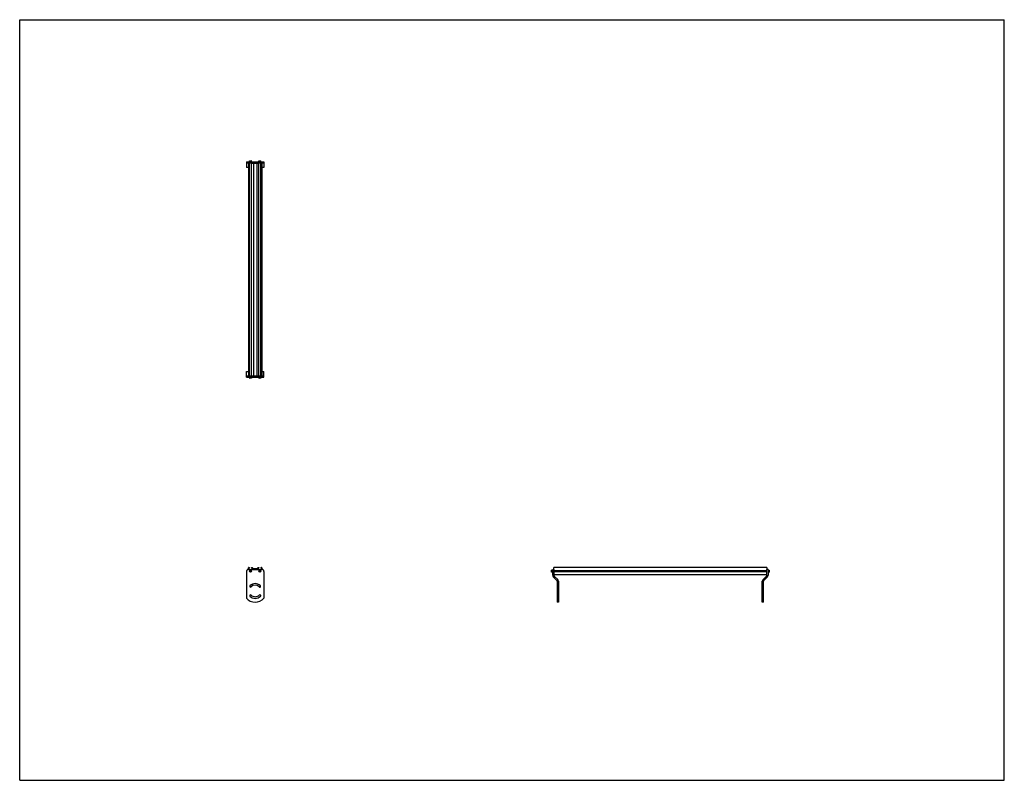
# Model space of a CAD drawing. Header units: inches. Extents: x 0 to 198, y 0 to 153.
import ezdxf

# ---------------------------------------------------------------- set-up
doc = ezdxf.new("R2010")
doc.units = ezdxf.units.IN
doc.header["$LTSCALE"] = 10.89
doc.header["$MEASUREMENT"] = 0
doc.layers.get('0').update_dxf_attribs({"linetype": 'CONTINUOUS'})
for name, color, linetype in [('300825M_BL2', 7, 'CONTINUOUS'), ('300825M_BL3', 7, 'CONTINUOUS'), ('708180P_BL0', 7, 'CONTINUOUS'), ('708180P_BL4', 7, 'CONTINUOUS'), ('708180P_BL5', 7, 'CONTINUOUS'), ('708180P_BL6', 7, 'CONTINUOUS'), ('710210_04279_BL1', 7, 'CONTINUOUS')]:
    doc.layers.add(name, color=color, linetype=linetype)

# ---------------------------------------------------------------- blocks, each defined once
blk = doc.blocks.new('708180P_BL0', base_point=(46.42, 61.49))
at = {"layer": '708180P_BL0', "color": 7, "linetype": 'CONTINUOUS'}
for p, q in [((46.23, 81.1), (46.23, 80.88)), ((46.6, 80.88), (46.23, 80.88)), ((46.23, 80.88), (46.25, 80.86)), ((46.58, 80.86), (46.25, 80.86)), ((46.6, 80.88), (46.58, 80.86)), ((46.6, 81.1), (46.6, 80.88)), ((46.36, 42.17), (46.3, 42.07)), ((46.3, 42.07), (46.36, 41.97)), ((46.47, 42.17), (46.36, 42.17)), ((46.36, 41.97), (46.47, 41.97)), ((46.53, 42.07), (46.47, 42.17)), ((46.47, 41.97), (46.53, 42.07))]:
    blk.add_line(p, q, dxfattribs=at)
for radius in [0.187, 0.163]:
    blk.add_circle((46.42, 42.07), radius, dxfattribs=at)
blk = doc.blocks.new('710210_04279_BL1', base_point=(98.12, 82.74))
at = {"layer": '710210_04279_BL1', "color": 7, "linetype": 'CONTINUOUS'}
for p, q in [((46.01, 124.14), (46.01, 81.35)), ((46.01, 124.14), (46.22, 124.14)), ((46.22, 81.35), (46.22, 124.14)), ((46.61, 81.35), (46.61, 124.14)), ((46.61, 124.14), (48.09, 124.14)), ((47.05, 124.14), (47.05, 81.35)), ((47.66, 124.14), (47.66, 81.35)), ((48.09, 81.35), (48.09, 124.14)), ((48.49, 81.35), (48.49, 124.14)), ((48.49, 124.14), (48.7, 124.14)), ((48.7, 124.14), (48.7, 81.35)), ((46.01, 81.35), (46.22, 81.35)), ((46.61, 81.35), (48.09, 81.35)), ((48.49, 81.35), (48.7, 81.35)), ((46.01, 42.41), (46.01, 42.73)), ((46.07, 42.79), (46.22, 42.79)), ((46.1, 42.41), (46.1, 42.67)), ((46.1, 42.67), (46.22, 42.67)), ((46.22, 42.79), (46.22, 42.67)), ((46.61, 42.79), (46.61, 42.67)), ((46.61, 42.79), (46.79, 42.79)), ((46.61, 42.67), (46.74, 42.67)), ((46.74, 42.67), (46.74, 42.41)), ((46.82, 42.41), (46.82, 42.66)), ((46.82, 42.66), (47.05, 42.41)), ((47.05, 42.53), (46.84, 42.77)), ((47.66, 42.53), (47.05, 42.53)), ((47.11, 42.41), (47.13, 42.45)), ((47.13, 42.45), (47.57, 42.45)), ((47.57, 42.45), (47.6, 42.41)), ((47.87, 42.77), (47.66, 42.53)), ((47.66, 42.41), (47.89, 42.66)), ((47.89, 42.66), (47.89, 42.41)), ((47.91, 42.79), (48.09, 42.79)), ((47.97, 42.41), (47.97, 42.67)), ((47.97, 42.67), (48.09, 42.67)), ((48.09, 42.79), (48.09, 42.67)), ((48.49, 42.79), (48.49, 42.67)), ((48.49, 42.79), (48.64, 42.79)), ((48.49, 42.67), (48.61, 42.67)), ((48.61, 42.67), (48.61, 42.41)), ((48.7, 42.73), (48.7, 42.41)), ((107.44, 42.41), (107.44, 42.79)), ((150.23, 42.79), (107.44, 42.79)), ((107.44, 42.2), (150.23, 42.2)), ((150.23, 41.94), (107.44, 41.94)), ((150.23, 42.79), (150.23, 42.41)), ((150.23, 41.35), (107.44, 41.35))]:
    blk.add_line(p, q, dxfattribs=at)
for centre, start, end in [((46.07, 42.73), 90, 180), ((46.79, 42.73), 41.6222, 90), ((47.91, 42.73), 90, 138.3778), ((48.64, 42.73), 0, 90)]:
    blk.add_arc(centre, 0.0625, start, end, dxfattribs=at)
blk = doc.blocks.new('300825M_BL2', base_point=(98.04, 80.11))
at = {"layer": '300825M_BL2', "color": 7, "linetype": 'CONTINUOUS'}
for p, q in [((45.6, 124.39), (45.6, 124.14)), ((45.6, 124.39), (49.1, 124.39)), ((49.1, 124.39), (49.1, 124.14)), ((150.48, 42.41), (150.23, 42.41)), ((150.48, 42.41), (150.48, 41.24)), ((149.58, 35.83), (149.58, 40.03)), ((150.33, 40.88), (149.66, 40.21)), ((149.33, 36.67), (149.58, 36.67)), ((149.58, 35.83), (149.33, 35.83))]:
    blk.add_line(p, q, dxfattribs=at)
at = {"layer": '300825M_BL2', "color": 3, "linetype": 'CONTINUOUS'}
for p, q in [((45.6, 124.14), (45.6, 123.24)), ((46.01, 124.14), (45.6, 124.14)), ((46.01, 123.24), (45.6, 123.24)), ((46.61, 124.14), (46.22, 124.14)), ((48.49, 124.14), (48.09, 124.14)), ((49.1, 124.14), (48.7, 124.14)), ((49.1, 123.24), (48.7, 123.24)), ((49.1, 124.14), (49.1, 123.24)), ((45.6, 42.03), (45.6, 36.67)), ((150.23, 41.24), (150.23, 42.41)), ((149.33, 35.83), (149.33, 40.03)), ((150.15, 41.06), (149.48, 40.39))]:
    blk.add_line(p, q, dxfattribs=at)
for centre, radius, start, end in [((149.83, 40.03), 0.5, 135, 180), ((149.98, 41.24), 0.253, 315, 360), ((48.29, 37.15), 0.17, 322.5637, 89.8328)]:
    blk.add_arc(centre, radius, start, end, dxfattribs=at)
at = {"layer": '300825M_BL2', "color": 7, "linetype": 'CONTINUOUS'}
for centre, radius, start, end in [((149.83, 40.03), 0.25, 135, 180), ((149.98, 41.24), 0.503, 315, 360)]:
    blk.add_arc(centre, radius, start, end, dxfattribs=at)
blk = doc.blocks.new('300825M_BL3', base_point=(76.97, 59.04))
at = {"layer": '300825M_BL3', "color": 3, "linetype": 'CONTINUOUS'}
for p, q in [((45.6, 82.24), (46.01, 82.24)), ((45.6, 81.35), (45.6, 82.24)), ((45.6, 81.35), (46.01, 81.35)), ((46.22, 81.35), (46.61, 81.35)), ((48.09, 81.35), (48.49, 81.35)), ((48.7, 82.24), (49.1, 82.24)), ((48.7, 81.35), (49.1, 81.35)), ((49.1, 81.35), (49.1, 82.24)), ((107.44, 42.41), (107.44, 41.24)), ((107.51, 41.06), (108.19, 40.39)), ((108.33, 40.03), (108.33, 35.83))]:
    blk.add_line(p, q, dxfattribs=at)
at = {"layer": '300825M_BL3', "color": 7, "linetype": 'CONTINUOUS'}
for p, q in [((45.6, 81.1), (45.6, 81.35)), ((49.1, 81.1), (49.1, 81.35)), ((45.6, 81.1), (49.1, 81.1)), ((45.6, 42.03), (45.6, 36.67)), ((45.98, 42.41), (48.73, 42.41)), ((49.1, 42.03), (49.1, 36.67)), ((107.19, 41.24), (107.19, 42.41)), ((107.19, 42.41), (107.44, 42.41)), ((107.33, 40.88), (108.01, 40.21)), ((108.08, 40.03), (108.08, 35.83)), ((108.33, 36.67), (108.08, 36.67)), ((108.33, 35.83), (108.08, 35.83))]:
    blk.add_line(p, q, dxfattribs=at)
for centre, radius, start, end in [((45.98, 42.03), 0.375, 90, 180), ((48.73, 42.03), 0.375, 0, 90), ((107.69, 41.24), 0.503, 180, 225), ((107.83, 40.03), 0.25, 0, 45), ((46.42, 39.02), 0.17, 135, 315), ((47.35, 38.08), 1.5, 45, 135), ((47.35, 38.08), 1.16, 45, 135), ((48.29, 39.02), 0.17, 225, 45), ((47.35, 38.08), 2.25, 218.9424, 321.0576), ((46.42, 37.15), 0.17, 45, 225), ((47.35, 38.08), 1.5, 225, 315), ((47.35, 38.08), 1.16, 225, 315), ((48.29, 37.15), 0.17, 315, 135)]:
    blk.add_arc(centre, radius, start, end, dxfattribs=at)
at = {"layer": '300825M_BL3', "color": 3, "linetype": 'CONTINUOUS'}
for centre, radius, start, end in [((107.69, 41.24), 0.253, 180, 225), ((107.83, 40.03), 0.5, 0, 45)]:
    blk.add_arc(centre, radius, start, end, dxfattribs=at)
blk = doc.blocks.new('708180P_BL4', base_point=(77.65, 61.49))
at = {"layer": '708180P_BL4', "color": 7, "linetype": 'CONTINUOUS'}
for p, q in [((48.1, 81.1), (48.1, 80.88)), ((48.48, 80.88), (48.1, 80.88)), ((48.1, 80.88), (48.13, 80.86)), ((48.46, 80.86), (48.13, 80.86)), ((48.48, 80.88), (48.46, 80.86)), ((48.48, 81.1), (48.48, 80.88)), ((48.24, 42.17), (48.18, 42.07)), ((48.18, 42.07), (48.24, 41.97)), ((48.35, 42.17), (48.24, 42.17)), ((48.24, 41.97), (48.35, 41.97)), ((48.41, 42.07), (48.35, 42.17)), ((48.35, 41.97), (48.41, 42.07)), ((106.97, 42.26), (106.95, 42.23)), ((106.95, 41.91), (106.95, 42.23)), ((106.97, 41.88), (106.95, 41.91)), ((106.97, 41.88), (106.97, 42.26)), ((107.19, 42.26), (106.97, 42.26)), ((107.19, 41.88), (106.97, 41.88))]:
    blk.add_line(p, q, dxfattribs=at)
for radius in [0.187, 0.163]:
    blk.add_circle((48.29, 42.07), radius, dxfattribs=at)
blk = doc.blocks.new('708180P_BL5', base_point=(46.42, 124.5))
at = {"layer": '708180P_BL5', "color": 7, "linetype": 'CONTINUOUS'}
for p, q in [((46.23, 124.6), (46.25, 124.62)), ((46.23, 124.39), (46.23, 124.6)), ((46.23, 124.6), (46.6, 124.6)), ((46.25, 124.62), (46.58, 124.62)), ((46.6, 124.6), (46.58, 124.62)), ((46.6, 124.39), (46.6, 124.6))]:
    blk.add_line(p, q, dxfattribs=at)
blk = doc.blocks.new('708180P_BL6', base_point=(99.41, 83.25))
at = {"layer": '708180P_BL6', "color": 7, "linetype": 'CONTINUOUS'}
for p, q in [((48.1, 124.6), (48.13, 124.62)), ((48.1, 124.39), (48.1, 124.6)), ((48.1, 124.6), (48.48, 124.6)), ((48.13, 124.62), (48.46, 124.62)), ((48.48, 124.6), (48.46, 124.62)), ((48.48, 124.39), (48.48, 124.6)), ((150.48, 42.26), (150.69, 42.26)), ((150.48, 41.88), (150.69, 41.88)), ((150.71, 42.23), (150.69, 42.26)), ((150.69, 42.26), (150.69, 41.88)), ((150.69, 41.88), (150.71, 41.91)), ((150.71, 42.23), (150.71, 41.91))]:
    blk.add_line(p, q, dxfattribs=at)

msp = doc.modelspace()

# ---------------------------------------------------------------- linework, layer by layer
at = {"color": 7, "linetype": 'CONTINUOUS'}
for p, q in [((0, 0), (0, 153)), ((0, 153), (198, 153)), ((198, 0), (198, 153)), ((0, 0), (198, 0))]:
    msp.add_line(p, q, dxfattribs=at)

# ---------------------------------------------------------------- block references
at = {"layer": '300825M_BL2'}
msp.add_blockref('300825M_BL2', (98.04, 80.11), dxfattribs=at)
at = {"layer": '300825M_BL3'}
msp.add_blockref('300825M_BL3', (76.97, 59.04), dxfattribs=at)
at = {"layer": '708180P_BL0'}
msp.add_blockref('708180P_BL0', (46.42, 61.49), dxfattribs=at)
at = {"layer": '708180P_BL4'}
msp.add_blockref('708180P_BL4', (77.65, 61.49), dxfattribs=at)
at = {"layer": '708180P_BL5'}
msp.add_blockref('708180P_BL5', (46.42, 124.5), dxfattribs=at)
at = {"layer": '708180P_BL6'}
msp.add_blockref('708180P_BL6', (99.41, 83.25), dxfattribs=at)
at = {"layer": '710210_04279_BL1'}
msp.add_blockref('710210_04279_BL1', (98.12, 82.74), dxfattribs=at)

doc.saveas('drawing.dxf')
